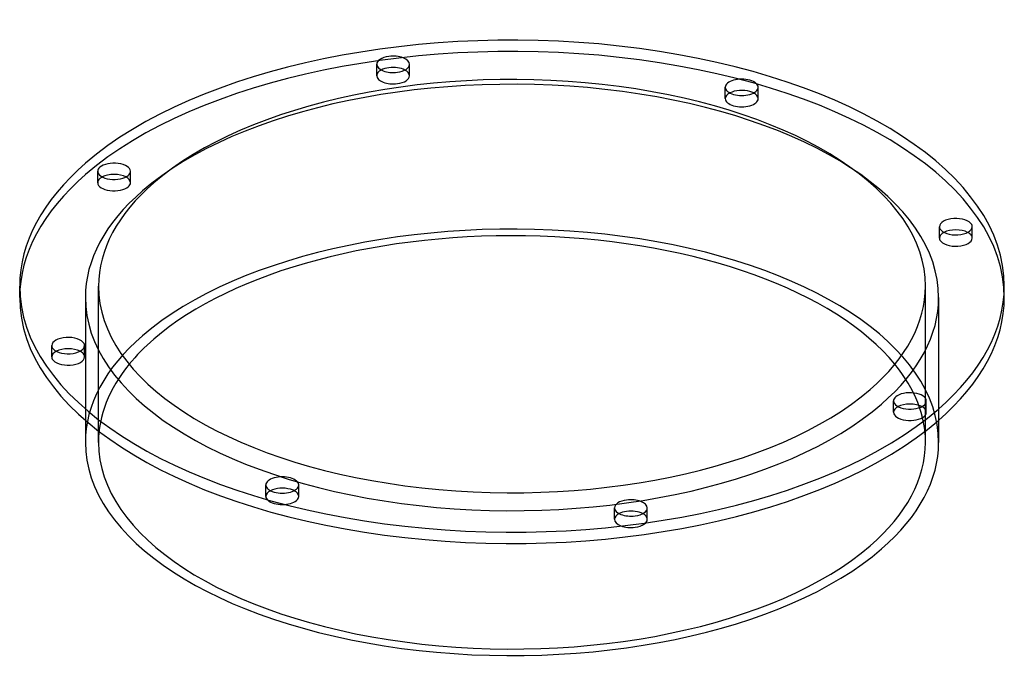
# Model space of a CAD drawing. Header units: millimetres. Extents: x -150 to 150, y -118 to 81.
import ezdxf

# ---------------------------------------------------------------- set-up
doc = ezdxf.new("R2010")
doc.units = ezdxf.units.MM
doc.layers.add('HIDDEN', color=7, linetype='Continuous')
doc.layers.add('THICK', color=7, linetype='Continuous')

msp = doc.modelspace()

# ---------------------------------------------------------------- linework, layer by layer
at = {"layer": 'HIDDEN'}
for p, q in [((-41.23, 64.15), (-41.23, 67.62)), ((-31.23, 64.15), (-31.23, 67.61)), ((65, 57.16), (65, 60.62)), ((75, 57.16), (75, 60.62)), ((-126.24, 31.54), (-126.24, 35)), ((-116.24, 31.54), (-116.24, 35)), ((130.23, 14.65), (130.23, 18.12)), ((140.23, 14.65), (140.23, 18.12)), ((-126, -47.63), (-126, 0)), ((126, -47.63), (126, 0)), ((-130, -3.46), (-130, -40.88)), ((130, -3.46), (130, -40.88)), ((-140.23, -21.58), (-140.23, -18.12)), ((-130.23, -21.58), (-130.23, -18.12)), ((116.24, -38.46), (116.24, -35)), ((126.24, -38.46), (126.24, -35)), ((-75, -64.09), (-75, -60.62)), ((-65, -64.09), (-65, -60.62)), ((31.23, -71.08), (31.23, -67.61)), ((41.23, -71.08), (41.23, -67.61))]:
    msp.add_line(p, q, dxfattribs=at)
for centre, major_axis, start_param, end_param in [((0, -3.46), (150, 0), -0.000001, 2.617994), ((0, -3.46), (-130, 0), 3.141591, 5.759587), ((-36.23, 64.15), (5, 0), 2.376202, 3.141499), ((-36.23, 64.15), (5, 0), 3.141499, 4.974188), ((-36.23, 64.15), (5, 0), -1.308997, -0.000094), ((-36.23, 64.15), (5, 0), -0.000094, 0.765391), ((70, 57.16), (5, 0), 2.376202, 3.141624), ((70, 57.16), (5, 0), -3.141561, -2.094395), ((70, 57.16), (5, 0), -2.094395, 0.000031), ((70, 57.16), (5, 0), 0.000031, 0.765391), ((0, -3.46), (150, 0), 2.617994, 3.141591), ((-121.24, 31.54), (5, 0), 2.376202, 2.617994), ((-121.24, 31.54), (5, 0), -0.000094, 0.765391), ((-121.24, 31.54), (5, 0), 2.617994, 3.141499), ((-121.24, 31.54), (5, 0), 3.141499, 5.759587), ((-121.24, 31.54), (5, 0), -0.523599, -0.000094), ((0, -3.46), (-130, 0), -0.523599, -0.000001), ((0, -47.63), (-130, 0), 3.141591, 5.759587), ((135.23, 14.65), (5, 0), 2.376202, 3.14162), ((135.23, 14.65), (5, 0), 0.261799, 0.765391), ((135.23, 14.65), (5, 0), 0.000027, 0.261799), ((135.23, 14.65), (5, 0), -3.141566, -2.879793), ((135.23, 14.65), (5, 0), -2.879793, 0.000027), ((0, -3.46), (-130, 0), -0.000001, 2.617994), ((0, -3.46), (-130, 0), 2.617994, 3.141591), ((0, -47.63), (-130, 0), -0.523599, -0.000001), ((-135.23, -21.58), (5, 0), 2.376202, 3.14162), ((-135.23, -21.58), (5, 0), 0.261799, 0.765391), ((-135.23, -21.58), (5, 0), 0.000027, 0.261799), ((-135.23, -21.58), (5, 0), -3.141566, -2.879793), ((-135.23, -21.58), (5, 0), -2.879793, 0.000027), ((0, -47.63), (126, 0), 2.753928, 3.141591), ((0, -47.63), (126, 0), -0.000001, 0.387664), ((121.24, -38.46), (5, 0), 2.617994, 3.141499), ((121.24, -38.46), (5, 0), 3.141499, 5.759587), ((121.24, -38.46), (5, 0), 2.376202, 2.617994), ((121.24, -38.46), (5, 0), -0.000094, 0.765391), ((121.24, -38.46), (5, 0), -0.523599, -0.000094), ((0, -47.63), (126, 0), 3.141591, 5.759587), ((0, -47.63), (126, 0), -0.523599, -0.000001), ((-70, -64.09), (5, 0), 2.376202, 3.141624), ((-70, -64.09), (5, 0), 0.000031, 0.765391), ((-70, -64.09), (5, 0), -3.141561, -2.094395), ((-70, -64.09), (5, 0), -2.094395, 0.000031), ((36.23, -71.08), (5, 0), 2.376202, 3.141499), ((36.23, -71.08), (5, 0), 3.141499, 4.974188), ((36.23, -71.08), (5, 0), -1.308997, -0.000094), ((36.23, -71.08), (5, 0), -0.000094, 0.765391)]:
    msp.add_ellipse(centre, major_axis=major_axis, ratio=0.5, start_param=start_param, end_param=end_param, dxfattribs=at)
at = {"layer": 'THICK'}
for p, q in [((-150, -3.46), (-150, 0)), ((150, -3.46), (150, 0)), ((-130, -40.88), (-130, -47.63)), ((130, -40.88), (130, -47.63))]:
    msp.add_line(p, q, dxfattribs=at)
for centre, major_axis, start_param, end_param in [((0, 0), (150, 0), -0.000001, 2.617994), ((-36.23, 67.61), (-5, 0), -1.308997, -0.000094), ((-36.23, 67.61), (-5, 0), 3.141499, 4.974188), ((0, 0), (-126, 0), 3.141591, 5.759587), ((-36.23, 67.61), (-5, 0), -0.000094, 1.832596), ((-36.23, 64.15), (5, 0), 1.832596, 2.376202), ((-36.23, 64.15), (5, 0), 0.765391, 1.832596), ((-36.23, 67.61), (-5, 0), 1.832596, 3.141499), ((70, 60.62), (-5, 0), -2.094395, 0.000031), ((70, 60.62), (-5, 0), 0.000031, 1.047198), ((70, 60.62), (-5, 0), 1.047198, 3.141624), ((70, 60.62), (-5, 0), -3.141561, -2.094395), ((70, 57.16), (5, 0), 1.047198, 2.376202), ((70, 57.16), (5, 0), 0.765391, 1.047198), ((0, 0), (150, 0), 2.617994, 3.141591), ((-121.24, 35), (-5, 0), -0.523599, -0.000094), ((-121.24, 35), (-5, 0), 3.141499, 5.759587), ((-121.24, 35), (-5, 0), -0.000094, 2.617994), ((-121.24, 31.54), (5, 0), 0.765391, 2.376202), ((-121.24, 35), (-5, 0), 2.617994, 3.141499), ((0, 0), (-126, 0), -0.523599, -0.000001), ((135.23, 18.12), (-5, 0), -2.879793, 0.000027), ((135.23, 18.12), (-5, 0), 0.000027, 0.261799), ((135.23, 18.12), (-5, 0), 0.261799, 3.14162), ((135.23, 18.12), (-5, 0), -3.141566, -2.879793), ((0, -47.63), (126, 0), 0.387664, 2.617994), ((135.23, 14.65), (5, 0), 0.765391, 2.376202), ((0, 0), (150, 0), 3.141591, 5.759587), ((0, 0), (-126, 0), -0.000001, 2.617994), ((0, 0), (-126, 0), 2.617994, 3.141591), ((0, 0), (150, 0), -0.523599, -0.000001), ((0, -3.46), (150, 0), 3.141591, 5.759587), ((0, -3.46), (150, 0), -0.523599, -0.000001), ((-135.23, -18.12), (-5, 0), -2.879793, 0.000027), ((-135.23, -18.12), (-5, 0), -3.141566, -2.879793), ((0, -47.63), (126, 0), 2.617994, 2.753928), ((-135.23, -18.12), (-5, 0), 0.000027, 0.261799), ((-135.23, -18.12), (-5, 0), 0.261799, 3.14162), ((-135.23, -21.58), (5, 0), 0.765391, 2.376202), ((121.24, -35), (-5, 0), 3.141499, 5.759587), ((121.24, -35), (-5, 0), -0.523599, -0.000094), ((121.24, -35), (-5, 0), -0.000094, 2.617994), ((121.24, -38.46), (5, 0), 0.765391, 2.376202), ((121.24, -35), (-5, 0), 2.617994, 3.141499), ((0, -47.63), (-130, 0), -0.000001, 2.617994), ((0, -47.63), (-130, 0), 2.617994, 3.141591), ((-70, -60.62), (-5, 0), -2.094395, 0.000031), ((-70, -60.62), (-5, 0), -3.141561, -2.094395), ((-70, -60.62), (-5, 0), 0.000031, 1.047198), ((-70, -64.09), (5, 0), 1.047198, 2.376202), ((-70, -60.62), (-5, 0), 1.047198, 3.141624), ((-70, -64.09), (5, 0), 0.765391, 1.047198), ((36.23, -67.61), (-5, 0), -1.308997, -0.000094), ((36.23, -67.61), (-5, 0), 3.141499, 4.974188), ((36.23, -67.61), (-5, 0), -0.000094, 1.832596), ((36.23, -71.08), (5, 0), 1.832596, 2.376202), ((36.23, -71.08), (5, 0), 0.765391, 1.832596), ((36.23, -67.61), (-5, 0), 1.832596, 3.141499)]:
    msp.add_ellipse(centre, major_axis=major_axis, ratio=0.5, start_param=start_param, end_param=end_param, dxfattribs=at)

doc.saveas('drawing.dxf')
